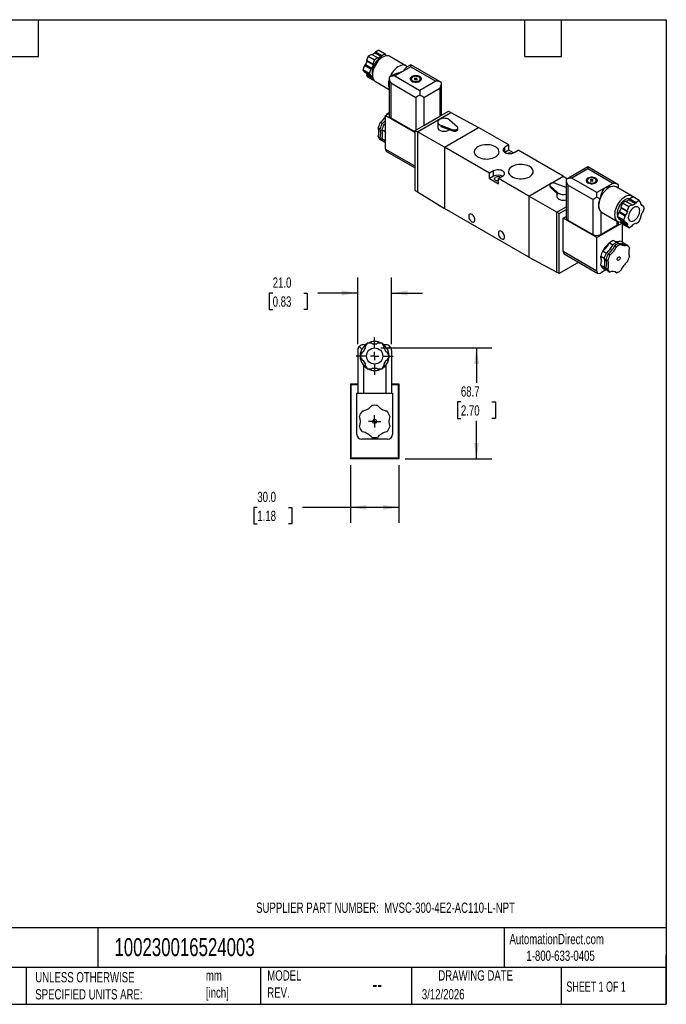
# Model space of a CAD drawing. Header units: millimetres. Extents: x 19 to 819, y 19 to 629.
# Tile 3 of 3: x 419 to 819, y 19 to 629. Entities that reach past the tile are written whole.
import ezdxf

# ---------------------------------------------------------------- set-up
doc = ezdxf.new("R2010")
doc.units = ezdxf.units.MM
doc.header["$LTSCALE"] = 3
doc.linetypes.add('SLD-Center', pattern=[19.05, 15.24, -1.27, 1.27, -1.27])
doc.linetypes.add('SLD-Solid', pattern=[0])
doc.layers.add('CENTER', color=40, linetype='SLD-Center')
doc.layers.add('DIMENSIONS', color=140, linetype='SLD-Solid', lineweight=25)
doc.layers.add('TEXT', color=140, linetype='SLD-Solid', lineweight=25)
doc.styles.add('SLDTEXTSTYLE0', font='TXT', dxfattribs={"width": 0.7})
doc.styles.add('SLDTEXTSTYLE1', font='TXT', dxfattribs={"width": 0.65})
doc.dimstyles.new('SLDDIMSTYLE0', dxfattribs={"dimtxt": 6.474023, "dimasz": 9.906, "dimexe": 0, "dimexo": 0.0625, "dimgap": 1.618506, "dimtad": 0, "dimtih": 1, "dimtoh": 1, "dimdec": 1, "dimrnd": 1e-09, "dimzin": 4, "dimdsep": 46, "dimtxsty": 'SLDTEXTSTYLE0', "dimsah": 1, "dimcen": 0.09, "dimadec": 0, "dimazin": 1, "dimtfac": 1, "dimtdec": 1, "dimtofl": 0, "dimtmove": 0, "dimatfit": 3, "dimfxl": 0, "dimfrac": 2, "dimtolj": 1, "dimtzin": 12, "dimarcsym": 0})
doc.dimstyles.new('SLDDIMSTYLE1', dxfattribs={"dimtxt": 6.474023, "dimasz": 9.906, "dimexe": 0, "dimexo": 0.0625, "dimgap": 1.618506, "dimtad": 0, "dimtih": 1, "dimtoh": 1, "dimdec": 1, "dimrnd": 1e-09, "dimzin": 4, "dimdsep": 46, "dimtxsty": 'SLDTEXTSTYLE0', "dimsah": 1, "dimcen": 0.09, "dimadec": 0, "dimazin": 1, "dimtfac": 1, "dimtdec": 1, "dimtmove": 0, "dimatfit": 0, "dimfxl": 0, "dimfrac": 2, "dimtolj": 1, "dimtzin": 12, "dimarcsym": 0})
doc.dimstyles.new('SLDDIMSTYLE4', dxfattribs={"dimtxt": 6.474023, "dimasz": 9.906, "dimexe": 0, "dimexo": 0.0625, "dimgap": 1.618506, "dimtad": 0, "dimtih": 1, "dimtoh": 1, "dimdec": 1, "dimrnd": 1e-09, "dimzin": 12, "dimdsep": 46, "dimtxsty": 'SLDTEXTSTYLE0', "dimsah": 1, "dimcen": 0.09, "dimadec": 0, "dimazin": 3, "dimtfac": 1, "dimtdec": 1, "dimtofl": 0, "dimtmove": 0, "dimatfit": 3, "dimfxl": 0, "dimfrac": 2, "dimtolj": 1, "dimtzin": 12, "dimarcsym": 0})

# ---------------------------------------------------------------- blocks, each defined once
blk = doc.blocks.new('_D_7')
at = {"layer": 'DIMENSIONS'}
for p, q in [((623.65, 352.9), (623.65, 317.19)), ((653.65, 352.9), (653.65, 317.19)), ((566.03, 326.71), (563.85, 326.71)), ((563.85, 326.71), (563.85, 316.43)), ((585.26, 326.71), (587.44, 326.71)), ((587.44, 326.71), (587.44, 316.43)), ((623.65, 326.71), (594.04, 326.71)), ((653.65, 326.71), (623.65, 326.71)), ((563.85, 316.43), (566.03, 316.43)), ((587.44, 316.43), (585.26, 316.43))]:
    blk.add_line(p, q, dxfattribs=at)
for points in [[(623.65, 326.71), (633.55, 325.19), (633.55, 328.24)], [(653.65, 326.71), (643.74, 328.24), (643.74, 325.19)]]:
    blk.add_solid(points, dxfattribs=at)
at = {"layer": 'DIMENSIONS', "char_height": 6.35, "attachment_point": 1, "style": 'SLDTEXTSTYLE0'}
for s, insert in [('30.0', (566.03, 336.35)), ('1.18', (566.03, 324.61))]:
    blk.add_mtext(s, dxfattribs=dict(at, insert=insert))
blk = doc.blocks.new('_D_8')
at = {"layer": 'DIMENSIONS'}
for p, q in [((642.46, 425.41), (711.17, 425.41)), ((701.65, 425.41), (701.65, 403.73)), ((692.03, 391.99), (689.85, 391.99)), ((689.85, 391.99), (689.85, 381.7)), ((711.26, 391.99), (713.44, 391.99)), ((713.44, 391.99), (713.44, 381.7)), ((689.85, 381.7), (692.03, 381.7)), ((701.65, 356.71), (701.65, 380.25)), ((713.44, 381.7), (711.26, 381.7)), ((657.46, 356.71), (711.17, 356.71))]:
    blk.add_line(p, q, dxfattribs=at)
for points in [[(701.65, 425.41), (700.12, 415.51), (703.17, 415.51)], [(701.65, 356.71), (703.17, 366.62), (700.12, 366.62)]]:
    blk.add_solid(points, dxfattribs=at)
at = {"layer": 'DIMENSIONS', "char_height": 6.35, "attachment_point": 1, "style": 'SLDTEXTSTYLE0'}
for s, insert in [('68.7', (692.03, 401.63)), ('2.70', (692.03, 389.89))]:
    blk.add_mtext(s, dxfattribs=dict(at, insert=insert))
blk = doc.blocks.new('_D_9')
at = {"layer": 'DIMENSIONS'}
for p, q in [((628.15, 427.72), (628.15, 468.94)), ((649.15, 427.72), (649.15, 468.94)), ((575.55, 459.41), (573.38, 459.41)), ((573.38, 459.41), (573.38, 449.13)), ((594.79, 459.41), (596.96, 459.41)), ((596.96, 459.41), (596.96, 449.13)), ((628.15, 459.41), (603.56, 459.41)), ((649.15, 459.41), (668.2, 459.41)), ((573.38, 449.13), (575.55, 449.13)), ((596.96, 449.13), (594.79, 449.13))]:
    blk.add_line(p, q, dxfattribs=at)
for points in [[(628.15, 459.41), (618.24, 460.94), (618.24, 457.89)], [(649.15, 459.41), (659.05, 457.89), (659.05, 460.94)]]:
    blk.add_solid(points, dxfattribs=at)
at = {"layer": 'DIMENSIONS', "char_height": 6.35, "attachment_point": 1, "style": 'SLDTEXTSTYLE0'}
for s, insert in [('21.0', (575.55, 469.05)), ('0.83', (575.55, 457.31))]:
    blk.add_mtext(s, dxfattribs=dict(at, insert=insert))
blk = doc.blocks.new('SW_CENTERMARKSYMBOL_2')
at = {"layer": 'CENTER', "color": 0}
for p, q in [((0, 5.08), (0, 11.54)), ((-5.08, 0), (-11.54, 0)), ((0, 0), (-2.54, 0)), ((0, 0), (0, 2.54)), ((0, 0), (0, -2.54)), ((0, 0), (2.54, 0)), ((5.08, 0), (11.54, 0)), ((0, -5.08), (0, -11.54))]:
    blk.add_line(p, q, dxfattribs=at)
blk = doc.blocks.new('SW_CENTERMARKSYMBOL_3')
at = {"layer": 'CENTER', "color": 0}
for p, q in [((-2.54, 0), (-3.79, 0)), ((0, 0), (-2.54, 0)), ((0, 2.54), (0, 3.79)), ((0, 0), (0, 2.54)), ((0, 0), (0, -2.54)), ((0, 0), (2.54, 0)), ((2.54, 0), (3.79, 0)), ((0, -2.54), (0, -3.79))]:
    blk.add_line(p, q, dxfattribs=at)

msp = doc.modelspace()

# ---------------------------------------------------------------- linework, layer by layer
for p, q in [((641.23, 609.79), (639.2, 608.62)), ((641.23, 609.79), (645.12, 607.54)), ((634.7, 606.02), (633.69, 603.4)), ((636.73, 607.19), (634.7, 606.02)), ((634.7, 606.02), (638.59, 603.77)), ((640.62, 604.94), (636.73, 607.19)), ((638.85, 608.01), (637.08, 606.98)), ((638.59, 603.77), (637.57, 601.16)), ((640.62, 604.94), (638.59, 603.77)), ((639.2, 608.62), (638.85, 608.01)), ((642.74, 605.76), (638.85, 608.01)), ((643.09, 606.37), (639.2, 608.62)), ((640.97, 604.74), (640.62, 604.94)), ((642.74, 605.76), (640.97, 604.74)), ((643.09, 606.37), (642.74, 605.76)), ((645.12, 607.54), (643.09, 606.37)), ((646, 606.29), (645.12, 607.54)), ((658.02, 600.18), (648.12, 605.9)), ((632.45, 600.21), (631.43, 597.6)), ((635.32, 595.35), (631.43, 597.6)), ((631.43, 597.6), (632.45, 596.16)), ((632.93, 600.64), (632.45, 600.21)), ((636.34, 597.97), (632.45, 600.21)), ((633.81, 602.92), (632.93, 600.64)), ((636.82, 598.4), (632.93, 600.64)), ((637.57, 601.16), (633.69, 603.4)), ((633.69, 603.4), (633.81, 602.92)), ((637.7, 600.68), (633.81, 602.92)), ((636.34, 597.97), (635.32, 595.35)), ((636.82, 598.4), (636.34, 597.97)), ((637.7, 600.68), (636.82, 598.4)), ((637.57, 601.16), (637.7, 600.68)), ((660.95, 599.53), (651.05, 593.82)), ((660.95, 600.72), (658.42, 599.26)), ((680, 589.72), (660.95, 600.72)), ((660.95, 599.53), (660.95, 600.72)), ((660.95, 599.53), (676.5, 590.55)), ((636.34, 593.91), (632.45, 596.16)), ((633.41, 595.6), (633.81, 595.03)), ((633.81, 595.03), (633.69, 594.4)), ((637.57, 592.15), (633.69, 594.4)), ((633.69, 594.4), (634.7, 592.95)), ((637.4, 592.96), (633.81, 595.03)), ((638.57, 590.72), (634.7, 592.95)), ((635.32, 595.35), (636.34, 593.91)), ((636.34, 593.91), (636.82, 594.04)), ((636.82, 594.04), (637.34, 593.3)), ((637.6, 592.26), (637.57, 592.15)), ((637.57, 592.15), (637.73, 591.93)), ((650.08, 594.44), (647.55, 592.98)), ((647.55, 592.98), (647.55, 569.32)), ((651.05, 593.82), (666.6, 584.84)), ((661.33, 591.98), (661.33, 590.77)), ((663.6, 592.49), (663.24, 592.29)), ((663.24, 592.29), (663.77, 591.98)), ((663.77, 591.98), (663.24, 591.68)), ((663.24, 591.68), (663.6, 591.47)), ((664.13, 592.19), (663.6, 592.49)), ((663.6, 592.09), (663.6, 592.49)), ((663.6, 591.47), (664.13, 591.78)), ((663.77, 591.57), (663.77, 591.98)), ((664.66, 592.49), (664.13, 592.19)), ((664.13, 591.78), (664.13, 592.19)), ((664.13, 591.78), (664.66, 591.47)), ((664.48, 591.98), (665.01, 592.29)), ((665.01, 591.68), (664.48, 591.98)), ((664.48, 591.57), (664.48, 591.98)), ((665.01, 592.29), (664.66, 592.49)), ((664.66, 592.09), (664.66, 592.49)), ((664.66, 591.47), (665.01, 591.68)), ((666.93, 590.77), (666.93, 591.98)), ((639.12, 590.31), (647.55, 585.45)), ((648.57, 589.53), (664.13, 580.55)), ((648.57, 589.53), (648.57, 567.89)), ((676.5, 590.55), (666.6, 584.84)), ((669.08, 580.55), (678.98, 586.27)), ((678.98, 586.27), (678.98, 568.96)), ((680, 569.55), (680, 589.72)), ((664.13, 580.55), (664.13, 560.38)), ((666.6, 584.84), (666.6, 581.98)), ((669.08, 580.55), (669.08, 563.24)), ((645.39, 569.32), (647.55, 570.57)), ((645.39, 548.5), (645.39, 569.32)), ((645.39, 569.32), (663.7, 558.75)), ((646.24, 570.09), (646.04, 569.7)), ((646.24, 570.09), (646.48, 569.95)), ((648.57, 567.89), (663.7, 559.16)), ((665.12, 559.32), (685.77, 571.24)), ((669.08, 563.24), (678.98, 568.96)), ((678.98, 568.96), (684.35, 572.06)), ((684.35, 572.06), (685.77, 571.24)), ((685.77, 571.24), (703.02, 561.94)), ((642.02, 561.02), (640.85, 561.69)), ((643.29, 564.29), (642.12, 564.96)), ((645.39, 563.08), (644.35, 563.68)), ((663.7, 560.14), (669.08, 563.24)), ((677.66, 565.28), (677.66, 561.77)), ((679.52, 563.33), (687.1, 560.55)), ((679.52, 563.33), (679.52, 562.52)), ((679.52, 562.52), (687.1, 559.74)), ((681.81, 549.69), (703.02, 561.94)), ((689.86, 562.15), (685.04, 566.52)), ((690.17, 560.71), (690.17, 561.53)), ((721.76, 551.12), (703.02, 561.94)), ((642.02, 555.53), (640.85, 556.2)), ((645.24, 559.16), (643.08, 560.41)), ((645.24, 553.67), (643.08, 554.91)), ((645.24, 559.16), (645.39, 558.73)), ((663.7, 560.14), (665.12, 559.32)), ((663.7, 522.91), (663.7, 560.14)), ((665.12, 559.32), (665.12, 522.09)), ((681.81, 549.69), (665.12, 559.32)), ((687.1, 560.55), (687.1, 559.74)), ((643.29, 553.72), (642.12, 554.39)), ((643.29, 553.72), (643.64, 553.85)), ((645.39, 552.51), (644.35, 553.11)), ((645.39, 554.28), (645.24, 553.67)), ((681.81, 549.69), (681.81, 511.8)), ((709.74, 533.57), (681.81, 549.69)), ((721.76, 551.12), (719.28, 549.69)), ((719.28, 546.42), (719.28, 549.69)), ((721.76, 547.85), (721.76, 551.12)), ((645.39, 548.5), (663.7, 537.93)), ((646.01, 547.13), (663.7, 536.91)), ((721.76, 547.85), (719.28, 546.42)), ((724.56, 546.23), (721.76, 547.85)), ((724.94, 546.42), (727.41, 547.85)), ((755.35, 531.73), (727.41, 547.85)), ((770.55, 537.45), (757.15, 529.71)), ((789.6, 526.45), (770.55, 537.45)), ((770.55, 537.45), (770.55, 536.26)), ((712.21, 534.99), (709.74, 533.57)), ((709.74, 530.3), (709.74, 533.57)), ((712.21, 531.73), (709.74, 530.3)), ((712.21, 531.73), (712.21, 534.99)), ((715.39, 530.3), (717.87, 531.73)), ((747.6, 527.26), (755.35, 531.73)), ((755.35, 531.73), (757.91, 530.15)), ((770.55, 536.26), (760.65, 530.55)), ((776.2, 521.57), (760.65, 530.55)), ((786.1, 527.28), (770.55, 536.26)), ((709.74, 530.3), (715.39, 527.03)), ((715.39, 527.03), (715.39, 530.3)), ((734.13, 519.48), (715.39, 530.3)), ((734.13, 519.48), (747.53, 527.22)), ((746.98, 526.42), (746.98, 525.61)), ((747.29, 525.8), (752.11, 521.43)), ((747.29, 525.8), (747.29, 524.99)), ((747.29, 524.99), (752.11, 520.61)), ((757.15, 524.79), (750.05, 527.4)), ((757.15, 529.71), (757.15, 506.05)), ((773.73, 517.28), (758.17, 526.26)), ((758.17, 526.26), (758.17, 504.62)), ((770.22, 529.12), (770.22, 527.91)), ((772.49, 529.63), (772.14, 529.43)), ((772.14, 529.43), (772.67, 529.12)), ((772.67, 529.12), (772.14, 528.81)), ((772.14, 528.81), (772.49, 528.61)), ((773.02, 529.32), (772.49, 529.63)), ((772.49, 529.22), (772.49, 529.63)), ((772.49, 528.61), (773.02, 528.92)), ((772.67, 528.71), (772.67, 529.12)), ((773.55, 529.63), (773.02, 529.32)), ((773.02, 528.92), (773.02, 529.32)), ((773.02, 528.92), (773.55, 528.61)), ((773.38, 529.12), (773.91, 529.43)), ((773.91, 528.81), (773.38, 529.12)), ((773.38, 528.71), (773.38, 529.12)), ((773.91, 529.43), (773.55, 529.63)), ((773.55, 529.22), (773.55, 529.63)), ((773.55, 528.61), (773.91, 528.81)), ((775.82, 527.91), (775.82, 529.12)), ((786.1, 527.28), (776.2, 521.57)), ((785.9, 525.46), (783.56, 525.14)), ((798.03, 519.36), (788.13, 525.08)), ((789.6, 524.22), (789.6, 526.45)), ((663.7, 522.91), (665.12, 522.09)), ((665.12, 522.09), (681.81, 511.8)), ((751.39, 509.52), (734.13, 519.48)), ((734.13, 519.48), (734.13, 481.6)), ((751.49, 521.18), (751.49, 519.23)), ((752.11, 521.43), (752.11, 520.61)), ((776.2, 518.71), (776.2, 521.57)), ((798.56, 518.96), (796.53, 517.79)), ((802.45, 516.72), (798.56, 518.96)), ((751.39, 509.52), (757.15, 512.85)), ((773.73, 517.28), (773.73, 495.64)), ((791.15, 512.1), (790.26, 509.82)), ((792.03, 515.19), (791.02, 512.58)), ((791.02, 512.58), (794.91, 510.33)), ((791.02, 512.58), (791.15, 512.1)), ((791.15, 512.1), (795.04, 509.85)), ((794.06, 516.36), (792.03, 515.19)), ((792.03, 515.19), (795.92, 512.95)), ((794.06, 516.36), (797.95, 514.12)), ((796.18, 517.18), (794.41, 516.16)), ((795.92, 512.95), (794.91, 510.33)), ((797.95, 514.12), (795.92, 512.95)), ((796.53, 517.79), (796.18, 517.18)), ((796.18, 517.18), (800.07, 514.93)), ((796.53, 517.79), (800.42, 515.55)), ((798.3, 513.91), (797.95, 514.12)), ((798.3, 513.91), (800.07, 514.93)), ((800.42, 515.55), (800.07, 514.93)), ((802.45, 516.72), (800.42, 515.55)), ((803.47, 515.27), (802.45, 516.72)), ((803.34, 514.64), (803.47, 515.27)), ((804.22, 513.38), (803.34, 514.64)), ((803.74, 514.07), (804.7, 513.51)), ((804.7, 513.51), (804.22, 513.38)), ((805.72, 512.07), (804.7, 513.51)), ((804.7, 509.46), (805.72, 512.07)), ((734.13, 481.6), (681.81, 511.8)), ((752.8, 508.71), (751.39, 509.52)), ((751.39, 472.29), (751.39, 509.52)), ((752.8, 508.71), (757.15, 511.22)), ((752.8, 471.47), (752.8, 508.71)), ((755.35, 505.85), (757.15, 506.89)), ((777.6, 511.42), (777.68, 511.23)), ((778.68, 509.8), (779.13, 509.49)), ((778.68, 509.8), (778.68, 495.64)), ((779.13, 509.49), (789.03, 503.77)), ((789.78, 509.39), (788.76, 506.77)), ((792.65, 504.53), (788.76, 506.77)), ((788.76, 506.77), (789.78, 505.33)), ((790.26, 509.82), (789.78, 509.39)), ((789.78, 509.39), (793.67, 507.14)), ((790.26, 509.82), (794.15, 507.57)), ((793.67, 507.14), (792.65, 504.53)), ((794.15, 507.57), (793.67, 507.14)), ((795.04, 509.85), (794.15, 507.57)), ((794.91, 510.33), (795.04, 509.85)), ((802.45, 503.65), (803.47, 506.27)), ((803.34, 506.75), (804.22, 509.03)), ((803.47, 506.27), (803.34, 506.75)), ((804.22, 509.03), (804.7, 509.46)), ((776.2, 493.81), (755.35, 505.85)), ((755.35, 485.03), (755.35, 505.85)), ((758.17, 504.62), (773.73, 495.64)), ((776.2, 493.81), (791.62, 502.71)), ((778.68, 495.64), (788.58, 501.36)), ((788.58, 504.03), (788.58, 501.36)), ((789.6, 502.79), (789.6, 503.52)), ((789.78, 505.33), (793.67, 503.09)), ((790.74, 504.77), (791.15, 504.2)), ((791.44, 502.97), (790.78, 503.35)), ((791.15, 504.2), (791.02, 503.57)), ((791.02, 503.57), (794.91, 501.33)), ((791.02, 503.57), (792.03, 502.13)), ((791.15, 504.2), (795.04, 501.96)), ((791.76, 502.51), (791.76, 491.02)), ((795.92, 499.88), (792.03, 502.13)), ((792.65, 504.53), (793.67, 503.09)), ((793.67, 503.09), (794.15, 503.22)), ((794.15, 503.22), (795.04, 501.96)), ((795.04, 501.96), (794.91, 501.33)), ((794.91, 501.33), (795.92, 499.88)), ((795.92, 499.88), (797.95, 501.05)), ((797.95, 501.05), (798.3, 501.67)), ((798.3, 501.67), (800.07, 502.69)), ((800.07, 502.69), (800.42, 502.48)), ((800.07, 502.69), (800.42, 502.48)), ((800.42, 502.48), (802.45, 503.65)), ((776.2, 472.98), (776.2, 493.81)), ((783.99, 490.57), (786.14, 489.33)), ((786.53, 492.04), (788.68, 490.79)), ((787.2, 488.71), (788.37, 488.04)), ((789.74, 490.18), (790.91, 489.51)), ((790.65, 491.67), (792.8, 490.42)), ((793.86, 489.81), (795.03, 489.14)), ((734.13, 481.6), (751.39, 472.29)), ((776.2, 472.98), (755.35, 485.03)), ((755.97, 483.65), (776.83, 471.61)), ((778.6, 482.18), (780.75, 480.93)), ((778.68, 480.95), (778.73, 481.81)), ((779.87, 485.45), (782.02, 484.2)), ((784.25, 482.92), (783.08, 483.59)), ((764.93, 478.48), (752.8, 471.47)), ((778.6, 476.68), (780.75, 475.44)), ((781.81, 480.32), (782.98, 479.64)), ((752.8, 471.47), (751.39, 472.29)), ((781.79, 473.76), (778.33, 471.76)), ((779.87, 474.87), (782.02, 473.63)), ((781.81, 474.82), (782.98, 474.15)), ((782.38, 473.76), (782.02, 473.63)), ((783.08, 473.02), (784.25, 472.34)), ((787.42, 472.52), (788.37, 471.98)), ((632.99, 427.41), (631.65, 427.41)), ((634.03, 428.41), (632.59, 425.93)), ((636.9, 428.41), (634.03, 428.41)), ((637.4, 427.91), (636.9, 428.41)), ((637.4, 427.91), (639.9, 427.91)), ((640.4, 428.41), (639.9, 427.91)), ((643.26, 428.41), (640.4, 428.41)), ((644.7, 425.93), (643.26, 428.41)), ((645.65, 427.41), (644.3, 427.41)), ((628.15, 423.91), (628.15, 397.41)), ((630.82, 424.74), (629.17, 426.39)), ((630.84, 422.9), (629.41, 420.41)), ((631.53, 423.08), (630.84, 422.9)), ((632.78, 425.25), (631.53, 423.08)), ((632.59, 425.93), (632.78, 425.25)), ((644.52, 425.25), (644.7, 425.93)), ((645.77, 423.08), (644.52, 425.25)), ((646.45, 422.9), (645.77, 423.08)), ((647.88, 420.41), (646.45, 422.9)), ((648.12, 426.39), (646.47, 424.74)), ((649.15, 423.91), (649.15, 397.41)), ((629.41, 420.41), (630.84, 417.93)), ((630.84, 417.93), (631.53, 417.75)), ((631.53, 417.75), (632.78, 415.58)), ((631.65, 414.76), (631.65, 397.41)), ((632.78, 415.58), (632.59, 414.9)), ((632.59, 414.9), (634.03, 412.41)), ((643.26, 412.41), (644.7, 414.9)), ((644.52, 415.58), (645.77, 417.75)), ((644.7, 414.9), (644.52, 415.58)), ((645.65, 414.76), (645.65, 397.41)), ((645.77, 417.75), (646.45, 417.93)), ((646.45, 417.93), (647.88, 420.41)), ((634.03, 412.41), (636.9, 412.41)), ((636.9, 412.41), (637.4, 412.91)), ((637.4, 412.91), (639.9, 412.91)), ((639.9, 412.91), (640.4, 412.41)), ((640.4, 412.41), (643.26, 412.41)), ((624.05, 402.71), (623.65, 403.11)), ((623.65, 403.11), (628.15, 403.11)), ((623.65, 403.11), (623.65, 356.71)), ((624.05, 357.11), (624.05, 402.71)), ((624.05, 402.71), (628.15, 402.71)), ((649.15, 403.11), (653.65, 403.11)), ((649.15, 402.71), (653.25, 402.71)), ((653.65, 403.11), (653.25, 402.71)), ((653.25, 402.71), (653.25, 357.11)), ((653.65, 403.11), (653.65, 356.71)), ((627.65, 371.91), (627.65, 397.41)), ((627.65, 397.41), (649.65, 397.41)), ((649.65, 397.41), (649.65, 371.91)), ((646.65, 368.91), (630.65, 368.91)), ((623.65, 356.71), (624.05, 357.11)), ((653.65, 356.71), (623.65, 356.71)), ((653.25, 357.11), (624.05, 357.11)), ((653.25, 357.11), (653.65, 356.71))]:
    msp.add_line(p, q)
at = {"flags": 128}
for points in [[(643.19, 605.19), (642.6, 605), (641.85, 604.64), (641.11, 604.14), (640.38, 603.52), (639.69, 602.79), (639.05, 601.97), (638.48, 601.07), (637.99, 600.14), (637.6, 599.17), (637.32, 598.21), (637.14, 597.27), (637.08, 596.37), (637.14, 595.54), (637.27, 594.94)], [(648.12, 605.9), (647.97, 605.98), (647.29, 606.23), (646.55, 606.32), (645.75, 606.26), (644.92, 606.05), (644.06, 605.69), (643.19, 605.19), (642.33, 604.55), (641.49, 603.8), (640.69, 602.94), (639.95, 601.99), (639.28, 600.97), (638.69, 599.89), (638.18, 598.78), (637.79, 597.66), (637.49, 596.55), (637.32, 595.47), (637.26, 594.43), (637.32, 593.46), (637.49, 592.58), (637.79, 591.81), (638.18, 591.15), (638.69, 590.62), (639.12, 590.31)], [(658.84, 599.5), (658.45, 599.88), (657.86, 600.27), (657.19, 600.51), (656.45, 600.61), (655.65, 600.54), (654.81, 600.33), (653.96, 599.97), (653.09, 599.47), (652.23, 598.84), (651.39, 598.09), (650.6, 597.23), (649.86, 596.28), (649.18, 595.26), (648.59, 594.19), (648.21, 593.36)], [(661.65, 590.55), (662.27, 590.27), (662.97, 590.08), (663.74, 589.98), (664.52, 589.98), (665.28, 590.08), (665.99, 590.27), (666.6, 590.55), (667.09, 590.91), (667.43, 591.32), (667.61, 591.76), (667.61, 592.21), (667.43, 592.65), (667.09, 593.06), (666.6, 593.41), (665.99, 593.69), (665.28, 593.89), (664.52, 593.99), (663.74, 593.99), (662.97, 593.89), (662.27, 593.69), (661.65, 593.41), (661.16, 593.06), (660.82, 592.65), (660.65, 592.21), (660.65, 591.76), (660.82, 591.32), (661.16, 590.91), (661.65, 590.55)], [(661.33, 591.56), (661.16, 591.42), (660.93, 591.17)], [(662.15, 590.84), (662.7, 590.59), (663.35, 590.43), (664.04, 590.37), (664.74, 590.41), (665.4, 590.54), (665.98, 590.77), (666.44, 591.07), (666.76, 591.44), (666.92, 591.83), (666.89, 592.24), (666.7, 592.62), (666.34, 592.97), (665.84, 593.26), (665.24, 593.47), (664.57, 593.58), (663.86, 593.59), (663.18, 593.5), (662.55, 593.32), (662.03, 593.05), (661.63, 592.72), (661.4, 592.34), (661.33, 591.93), (661.44, 591.53), (661.72, 591.16), (662.15, 590.84)], [(667.33, 591.17), (667.09, 591.42), (666.93, 591.56)], [(685.04, 566.52), (684.52, 566.9), (683.87, 567.21), (683.12, 567.43), (682.31, 567.56), (681.47, 567.59), (680.64, 567.52), (679.85, 567.34), (679.15, 567.08), (678.55, 566.74), (678.1, 566.33), (677.8, 565.88), (677.67, 565.4), (677.72, 564.91), (677.94, 564.44), (678.33, 564.01), (678.86, 563.64), (679.52, 563.33)], [(644.35, 563.68), (644.94, 564.17), (645.39, 564.58)], [(687.1, 560.55), (687.64, 560.41), (688.24, 560.37), (688.83, 560.44), (689.36, 560.6), (689.78, 560.84), (690.06, 561.15), (690.17, 561.49), (690.1, 561.83), (689.86, 562.15)], [(645.24, 559.16), (645.35, 559.57), (645.39, 559.7)], [(687.1, 559.74), (687.64, 559.6), (688.24, 559.56), (688.83, 559.62), (689.36, 559.78), (689.78, 560.03), (690.06, 560.33), (690.17, 560.67), (690.17, 560.71)], [(645.39, 553.3), (645.35, 553.39), (645.24, 553.67)], [(702.54, 549.97), (701.79, 549.46), (701.18, 548.9), (700.72, 548.3), (700.43, 547.66), (700.3, 547), (700.34, 546.34), (700.56, 545.69), (700.93, 545.06), (701.47, 544.48), (702.15, 543.94), (702.96, 543.47), (703.89, 543.08), (704.9, 542.77), (705.98, 542.55), (707.11, 542.43), (708.26, 542.4), (709.4, 542.48), (710.5, 542.65), (711.56, 542.92), (712.53, 543.27), (713.4, 543.7), (714.14, 544.2), (714.75, 544.76), (715.21, 545.37), (715.51, 546.01), (715.64, 546.67), (715.6, 547.33), (715.38, 547.98), (715, 548.6), (714.47, 549.19), (713.79, 549.72), (712.98, 550.19), (712.05, 550.58), (711.04, 550.89), (709.96, 551.11), (708.83, 551.24), (707.68, 551.26), (706.54, 551.19), (705.43, 551.01), (704.38, 550.75), (703.41, 550.4), (702.54, 549.97)], [(719.28, 549.69), (718.76, 549.31), (718.38, 548.88), (718.16, 548.42), (718.12, 547.94), (718.25, 547.46), (718.55, 547.01), (719, 546.6), (719.59, 546.26), (720.3, 546), (721.08, 545.83), (721.9, 545.75), (722.74, 545.78), (723.54, 545.9), (724.29, 546.12), (724.94, 546.42)], [(723.76, 537.72), (723.01, 537.22), (722.4, 536.66), (721.94, 536.05), (721.64, 535.41), (721.51, 534.75), (721.56, 534.09), (721.77, 533.44), (722.15, 532.81), (722.68, 532.23), (723.37, 531.7), (724.18, 531.23), (725.1, 530.83), (726.11, 530.53), (727.2, 530.31), (728.32, 530.18), (729.47, 530.16), (730.61, 530.23), (731.72, 530.4), (732.77, 530.67), (733.74, 531.02), (734.61, 531.45), (735.36, 531.96), (735.97, 532.52), (736.43, 533.12), (736.72, 533.76), (736.85, 534.42), (736.81, 535.08), (736.6, 535.73), (736.22, 536.36), (735.68, 536.94), (735, 537.48), (734.19, 537.94), (733.27, 538.34), (732.25, 538.65), (731.17, 538.87), (730.04, 538.99), (728.9, 539.01), (727.76, 538.94), (726.65, 538.77), (725.6, 538.5), (724.62, 538.15), (723.76, 537.72)], [(717.87, 531.73), (718.39, 532.1), (718.77, 532.53), (718.99, 533), (719.03, 533.48), (718.9, 533.96), (718.6, 534.41), (718.15, 534.81), (717.56, 535.16), (716.86, 535.42), (716.08, 535.59), (715.25, 535.67), (714.41, 535.64), (713.61, 535.52), (712.86, 535.3), (712.21, 534.99)], [(715.39, 528.81), (715.27, 528.8), (714.66, 528.82), (714.07, 528.92), (713.56, 529.12), (713.16, 529.38), (712.9, 529.7), (712.79, 530.05), (712.85, 530.4), (713.08, 530.73), (713.45, 531.01)], [(770.55, 527.69), (771.16, 527.41), (771.87, 527.21), (772.63, 527.11), (773.41, 527.11), (774.18, 527.21), (774.89, 527.41), (775.5, 527.69), (775.99, 528.04), (776.33, 528.45), (776.5, 528.89), (776.5, 529.35), (776.33, 529.79), (775.99, 530.19), (775.5, 530.55), (774.89, 530.83), (774.18, 531.03), (773.41, 531.13), (772.63, 531.13), (771.87, 531.03), (771.16, 530.83), (770.55, 530.55), (770.06, 530.19), (769.72, 529.79), (769.54, 529.35), (769.54, 528.89), (769.72, 528.45), (770.06, 528.04), (770.55, 527.69)], [(771.04, 527.98), (771.6, 527.73), (772.24, 527.57), (772.93, 527.5), (773.63, 527.54), (774.29, 527.68), (774.87, 527.91), (775.34, 528.21), (775.66, 528.57), (775.81, 528.97), (775.79, 529.37), (775.59, 529.76), (775.24, 530.11), (774.74, 530.4), (774.13, 530.6), (773.46, 530.72), (772.76, 530.73), (772.07, 530.64), (771.45, 530.46), (770.92, 530.19), (770.53, 529.85), (770.29, 529.47), (770.22, 529.07), (770.33, 528.67), (770.61, 528.3), (771.04, 527.98)], [(750.05, 527.4), (749.51, 527.54), (748.91, 527.58), (748.32, 527.51), (747.79, 527.35), (747.37, 527.11), (747.09, 526.8), (746.98, 526.46), (747.05, 526.12), (747.29, 525.8)], [(746.98, 525.61), (747.05, 525.3), (747.29, 524.99)], [(770.22, 528.7), (770.06, 528.56), (769.82, 528.3)], [(776.22, 528.3), (775.99, 528.56), (775.82, 528.7)], [(788.13, 525.08), (787.97, 525.16), (787.29, 525.4), (786.55, 525.5), (785.76, 525.44), (784.92, 525.22), (784.06, 524.86), (783.2, 524.36), (782.34, 523.73), (781.5, 522.98), (780.71, 522.12), (779.96, 521.17), (779.29, 520.15), (778.7, 519.08), (778.2, 517.97), (777.8, 516.85), (777.5, 515.74), (777.33, 514.66), (777.27, 513.62), (777.32, 512.66), (777.5, 511.78), (777.79, 511), (778.18, 510.34), (778.68, 509.8)], [(798.58, 518.95), (798.47, 519.05), (797.87, 519.44), (797.2, 519.69), (796.46, 519.78), (795.66, 519.72), (794.82, 519.51), (793.96, 519.15), (793.09, 518.65), (792.23, 518.01), (791.4, 517.26), (790.6, 516.4), (789.86, 515.45), (789.19, 514.43), (788.59, 513.35), (788.09, 512.25), (787.69, 511.12), (787.4, 510.01), (787.22, 508.93), (787.17, 507.89), (787.22, 506.93), (787.4, 506.05), (787.69, 505.27), (788.09, 504.61), (788.59, 504.08), (789.19, 503.69), (789.86, 503.44), (790.6, 503.35), (791.15, 503.38)], [(796.43, 517.62), (796.33, 517.64), (795.7, 517.73), (795, 517.66), (794.28, 517.44), (793.53, 517.08), (792.78, 516.58), (792.05, 515.96), (791.36, 515.23), (790.72, 514.41), (790.15, 513.51), (789.67, 512.58), (789.28, 511.61), (788.99, 510.65), (788.81, 509.71), (788.76, 508.81), (788.81, 507.98), (788.97, 507.3)], [(802.72, 510.34), (802.66, 511.06), (802.48, 511.68), (802.19, 512.18), (801.8, 512.56), (801.32, 512.79), (800.76, 512.86), (800.15, 512.79), (799.51, 512.55), (798.86, 512.18), (798.22, 511.67), (797.61, 511.05), (797.06, 510.33), (796.57, 509.54), (796.18, 508.71), (795.89, 507.87), (795.71, 507.04), (795.65, 506.26), (795.71, 505.54), (795.89, 504.92), (796.18, 504.42), (796.57, 504.04), (797.06, 503.81), (797.61, 503.74), (798.22, 503.81), (798.86, 504.05), (799.51, 504.42), (800.15, 504.93), (800.76, 505.56), (801.32, 506.27), (801.8, 507.06), (802.19, 507.89), (802.48, 508.73), (802.66, 509.56), (802.72, 510.34)], [(700.72, 504.72), (700.66, 505.31), (700.48, 505.94), (700.19, 506.56), (699.82, 507.14), (699.38, 507.63), (698.9, 508.01), (698.41, 508.26), (697.95, 508.35), (697.54, 508.29), (697.2, 508.07), (696.97, 507.71), (696.85, 507.24), (696.85, 506.68), (696.97, 506.06), (697.2, 505.43), (697.54, 504.83), (697.95, 504.29), (698.41, 503.85), (698.9, 503.53), (699.38, 503.36), (699.82, 503.35), (700.19, 503.49), (700.48, 503.78), (700.66, 504.2), (700.72, 504.72)], [(719.11, 494.11), (719.04, 494.7), (718.87, 495.33), (718.58, 495.95), (718.2, 496.52), (717.76, 497.02), (717.28, 497.4), (716.8, 497.65), (716.33, 497.74), (715.92, 497.68), (715.59, 497.46), (715.35, 497.1), (715.23, 496.62), (715.23, 496.06), (715.35, 495.45), (715.59, 494.82), (715.92, 494.22), (716.33, 493.68), (716.8, 493.23), (717.28, 492.92), (717.76, 492.75), (718.2, 492.73), (718.58, 492.87), (718.87, 493.16), (719.04, 493.58), (719.11, 494.11)], [(788.76, 480.23), (788.82, 480.63), (788.99, 481.05), (789.25, 481.43), (789.56, 481.71), (789.88, 481.86), (790.17, 481.86), (790.39, 481.71), (790.51, 481.43), (790.51, 481.06), (790.39, 480.64), (790.17, 480.23), (789.88, 479.9), (789.56, 479.68), (789.25, 479.6), (788.99, 479.68), (788.82, 479.9), (788.76, 480.23)]]:
    msp.add_lwpolyline(points, dxfattribs=at)
for centre, radius in [((638.65, 420.41), 5), ((638.65, 379.91), 1.25)]:
    msp.add_circle(centre, radius)
for centre, radius, start, end in [((655.52, 588.94), 8.37, 162.40139, 197.59861), ((633.27, 576.22), 14.31, 308.18168, 327.83174), ((652.8, 561.84), 10.54, 119.88009, 128.45951), ((649.3, 569.5), 1.76, 185.6948, 245.62534), ((656.38, 557.55), 16.07, 152.5256, 165.05976), ((632.47, 558.95), 8.82, 341.8435, 18.1518), ((657.55, 556.88), 16.07, 152.5256, 165.05976), ((633.64, 558.27), 8.82, 341.8435, 18.1518), ((658.61, 556.26), 16.07, 152.5256, 165.05976), ((635.11, 574.83), 13.34, 307.81664, 320.41641), ((644.69, 557.55), 4.07, 199.36787, 230.82518), ((645.86, 556.88), 4.07, 199.36787, 230.82518), ((634.7, 557.66), 8.82, 341.8435, 18.1518), ((646.92, 556.26), 4.07, 199.36787, 230.82518), ((646.86, 548.34), 1.48, 173.70115, 234.98667), ((722.11, 542.54), 3.55, 69.19441, 110.80559), ((715.04, 526.29), 6.13, 62.53421, 117.47117), ((715.04, 528), 3.4, 62.14885, 117.86071), ((755.52, 526.22), 5.88, 234.52551, 286.06276), ((758.9, 506.23), 1.76, 185.6948, 245.62534), ((787.85, 502.96), 1.76, 294.37466, 354.3052), ((776.2, 500.42), 5.38, 242.60967, 297.39033), ((790.31, 480.39), 11.63, 124.96976, 158.18817), ((770.53, 497.17), 14.98, 308.52637, 333.8812), ((772.69, 495.92), 14.98, 308.52637, 333.8812), ((773.75, 495.31), 14.98, 308.52637, 333.8812), ((789.89, 483.27), 9.39, 111.01361, 128.9763), ((774.92, 494.64), 14.98, 308.52637, 333.8812), ((792.05, 482.03), 9.39, 111.01361, 128.9763), ((793.11, 481.42), 9.39, 111.01361, 128.9763), ((788.82, 495.77), 4.49, 252.54046, 293.98101), ((794.28, 480.74), 9.39, 111.01361, 128.9763), ((791.05, 494.01), 4, 233.70968, 296.06298), ((792.04, 493.91), 4.49, 252.54046, 293.98101), ((793.27, 492.73), 4, 233.70968, 296.06298), ((790.55, 487.57), 3.63, 35.58264, 51.74764), ((792.46, 485.98), 4.07, 19.36787, 50.82518), ((756.82, 484.86), 1.48, 173.70115, 234.98667), ((794.13, 478.03), 16.07, 152.5256, 165.05976), ((770.22, 479.43), 8.82, 341.8435, 18.1518), ((796.28, 476.79), 16.07, 152.5256, 165.05976), ((797.34, 476.17), 16.07, 152.5256, 165.05976), ((798.51, 475.5), 16.07, 152.5256, 165.05976), ((793.57, 478.57), 11.06, 134.19424, 145.85918), ((780.77, 485.98), 16.07, 332.5256, 345.05976), ((804.68, 484.58), 8.82, 161.8435, 198.1518), ((782.44, 478.03), 4.07, 199.36787, 230.82518), ((783.85, 480.83), 5.17, 178.72483, 200.57638), ((772.38, 478.18), 8.82, 341.8435, 18.1518), ((773.44, 477.57), 8.82, 341.8435, 18.1518), ((774.6, 476.9), 8.82, 341.8435, 18.1518), ((804.36, 466.84), 14.98, 128.52637, 153.8812), ((777.5, 472.77), 1.31, 170.78596, 309.20329), ((784.59, 476.79), 4.07, 199.36787, 230.82518), ((785.66, 476.17), 4.07, 199.36787, 230.82518), ((786.82, 475.5), 4.07, 199.36787, 230.82518), ((786.01, 468.76), 4, 53.70968, 116.06298), ((785, 480.74), 9.39, 291.01361, 308.9763), ((631.65, 423.91), 3.5, 90, 135), ((638.65, 420.41), 9, 122.73396, 177.26604), ((638.65, 420.41), 9, 62.73396, 117.26604), ((638.65, 420.41), 9, 2.73396, 57.26604), ((645.65, 423.91), 3.5, 45, 90), ((631.65, 423.91), 3.5, 135, 180), ((645.65, 423.91), 3.5, 0, 45), ((638.65, 420.41), 9, 182.73396, 237.26604), ((638.65, 420.41), 9, 302.73396, 357.26604), ((638.65, 420.41), 9, 242.73396, 297.26604), ((638.65, 379.91), 10, 139.65615, 160.33841), ((629.5, 395.76), 9.5, 279.25742, 320.73715), ((638.65, 379.91), 10, 79.65615, 100.33841), ((647.8, 395.76), 9.5, 219.25742, 260.73715), ((638.65, 379.91), 10, 19.65615, 40.33841), ((620.34, 379.92), 9.5, 339.25742, 20.73715), ((656.95, 379.91), 9.5, 159.25742, 200.73715), ((630.65, 371.91), 3, 180, 270), ((638.65, 379.91), 10, 199.65615, 220.33841), ((629.49, 364.07), 9.5, 39.25742, 80.73715), ((647.8, 364.06), 9.5, 99.25742, 140.73715), ((638.65, 379.91), 10, 319.65615, 340.33841), ((646.65, 371.91), 3, 270, 0), ((638.65, 379.91), 10, 259.65615, 280.33841)]:
    msp.add_arc(centre, radius, start, end)
for centre, major_axis, ratio, start_param, end_param in [((651.05, 590.96), (4.95, 0), 0.577382, 1.570796, 2.356194), ((651.05, 590.96), (-2.47, 4.29), 0.577335, 0.785358, 1.570756), ((676.5, 587.7), (4.95, 0), 0.577382, 0.785398, 1.570796), ((676.5, 587.7), (2.47, 4.29), 0.577335, 4.71243, 5.497828), ((666.6, 581.98), (3.5, 2.02), 0.00007, 1.570756, 2.356154), ((666.6, 581.98), (3.5, -2.02), 0.00007, 0.785439, 1.570837), ((681.66, 561.81), (4, 0.06), 0.567587, 3.133535, 5.660096), ((760.65, 527.69), (4.95, 0), 0.577382, 1.570796, 2.356194), ((760.65, 527.69), (-2.47, 4.29), 0.577335, 0.785358, 1.570756), ((786.1, 524.42), (4.95, 0), 0.577382, 0.785398, 1.570796), ((786.1, 524.42), (2.47, 4.29), 0.577335, 5.036381, 5.497828), ((755.49, 519.19), (4, -0.06), 0.586828, 3.150206, 5.149462), ((776.2, 518.71), (3.5, 2.02), 0.00007, 1.570756, 2.356154), ((776.2, 518.71), (3.5, -2.02), 0.00007, 1.023854, 1.570837)]:
    msp.add_ellipse(centre, major_axis=major_axis, ratio=ratio, start_param=start_param, end_param=end_param)
for points, knots in [([(650.09, 594.43), (650.18, 594.49), (650.64, 594.78), (651.74, 595.24), (653.35, 595.77), (655.01, 596.22), (656.16, 596.75), (656.79, 597.31), (657.32, 597.94), (657.82, 598.65), (658.19, 599.13), (658.39, 599.23), (658.43, 599.25)], [0, 0, 0, 0, 0.026379, 0.124005, 0.26966, 0.414791, 0.529007, 0.601579, 0.674402, 0.82074, 0.966862, 1, 1, 1, 1]), ([(783.56, 525.11), (783.05, 525.03), (782.07, 524.88), (780.99, 524.35), (780.37, 523.79), (779.84, 523.09), (779.34, 522.06), (778.92, 520.83), (778.59, 519.72), (778.32, 518.76), (778.13, 518.05), (778.03, 517.66)], [0, 0, 0, 0, 0.135899, 0.260506, 0.338739, 0.419133, 0.576405, 0.738194, 0.818152, 0.899585, 1, 1, 1, 1]), ([(778.03, 517.66), (777.85, 517.24), (777.5, 516.38), (777.19, 515.1), (777.09, 513.81), (777.21, 512.55), (777.48, 511.79), (777.62, 511.43)], [0, 0, 0, 0, 0.192696, 0.390489, 0.593904, 0.802395, 1, 1, 1, 1])]:
    msp.add_open_spline(points, degree=3, knots=knots)
at = {"layer": 'TEXT'}
for p, q in [((19.05, 628.65), (819.15, 628.65)), ((430.53, 605.79), (430.53, 628.65)), ((731.52, 605.79), (731.52, 628.65)), ((754.38, 605.79), (754.38, 628.65)), ((819.15, 628.65), (819.15, 19.05)), ((407.67, 605.79), (430.53, 605.79)), ((731.52, 605.79), (754.38, 605.79)), ((819.15, 66.38), (19.05, 66.38)), ((467.28, 66.38), (467.28, 41.91)), ((718.73, 66.38), (718.73, 41.91)), ((819.15, 19.05), (819.15, 49.53)), ((819.15, 41.91), (19.05, 41.91)), ((422.99, 41.91), (422.99, 19.05)), ((567.9, 41.91), (567.9, 19.05)), ((661.4, 41.91), (661.4, 19.05)), ((754.05, 41.91), (754.05, 19.05)), ((19.05, 19.05), (819.15, 19.05))]:
    msp.add_line(p, q, dxfattribs=at)

# ---------------------------------------------------------------- block references
at = {"layer": 'CENTER'}
for name, p in [('SW_CENTERMARKSYMBOL_2', (638.65, 420.41)), ('SW_CENTERMARKSYMBOL_3', (638.65, 379.91))]:
    msp.add_blockref(name, p, dxfattribs=at)

# ---------------------------------------------------------------- texts
at = {"layer": 'TEXT'}
for s, insert, char_height, attachment_point, style in [('SUPPLIER PART NUMBER:  MVSC-300-4E2-AC110-L-NPT', (565.28, 82.03), 6.35, 1, 'SLDTEXTSTYLE0'), ('AutomationDirect.com', (722.08, 62.63), 6.35, 1, 'SLDTEXTSTYLE0'), ('100230016524003', (477.62, 60), 11.1125, 1, 'SLDTEXTSTYLE0'), ('1-800-633-0405', (732.57, 52.31), 6.35, 1, 'SLDTEXTSTYLE0'), ('UNLESS OTHERWISE ^JSPECIFIED UNITS ARE:', (428.61, 38.99), 6.35, 1, 'SLDTEXTSTYLE0'), ('mm^J[inch]', (534.19, 40.09), 6.35, 1, 'SLDTEXTSTYLE0'), ('MODEL ^JREV.', (572.2, 40.09), 6.35, 1, 'SLDTEXTSTYLE0'), ('DRAWING DATE', (701.18, 40.09), 6.35, 2, 'SLDTEXTSTYLE0'), ('--', (637.28, 36.23), 9.525, 1, 'SLDTEXTSTYLE0'), ('SHEET 1 OF 1', (757.32, 33.15), 6.35, 1, 'SLDTEXTSTYLE1'), ('3/12/2026', (667.84, 28.47), 6.35, 1, 'SLDTEXTSTYLE0')]:
    msp.add_mtext(s, dxfattribs=dict(at, insert=insert, char_height=char_height, attachment_point=attachment_point, style=style))

# ---------------------------------------------------------------- dimensions: what is measured, and where the dimension line sits
at = {"layer": 'DIMENSIONS'}
for base, p1, p2, dimstyle, picture, middle in [((628.15, 459.41), (649.15, 423.91), (628.15, 423.91), 'SLDDIMSTYLE1', '_D_9', (585.17, 459.41)), ((653.65, 326.71), (623.65, 356.71), (653.65, 356.71), 'SLDDIMSTYLE0', '_D_7', (575.65, 326.71))]:
    dim = msp.add_linear_dim(base=base, p1=p1, p2=p2, dimstyle=dimstyle, dxfattribs=at)
    dim.commit()
    dim.dimension.update_dxf_attribs({"geometry": picture, "text_midpoint": middle, "dimtype": 160})
dim = msp.add_linear_dim(base=(701.65, 425.41), p1=(653.65, 356.71), p2=(638.65, 425.41), angle=90, dimstyle='SLDDIMSTYLE4', dxfattribs=at)
dim.commit()
dim.dimension.update_dxf_attribs({"geometry": '_D_8', "text_midpoint": (701.65, 391.99), "dimtype": 160})

doc.saveas('drawing.dxf')
